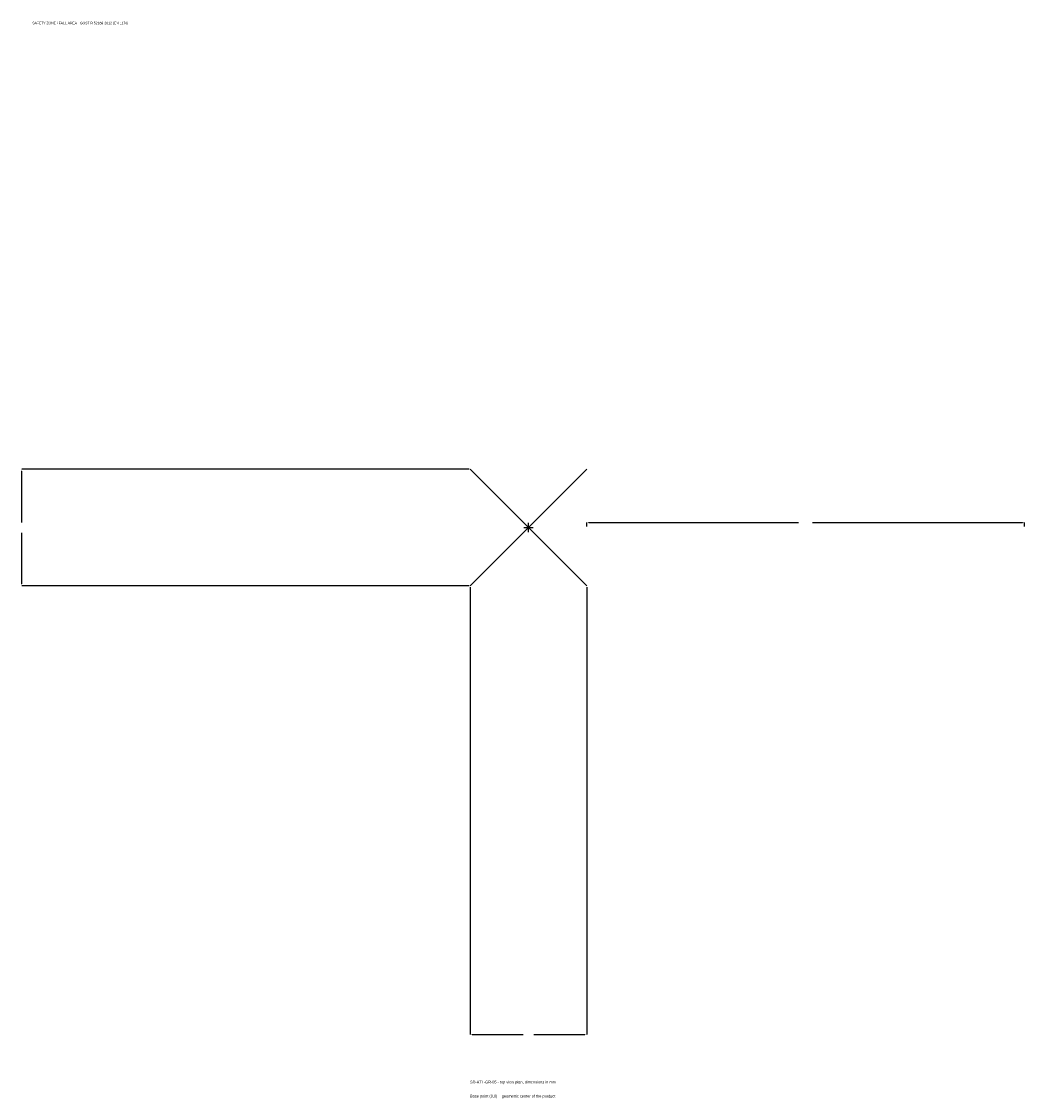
# Model space of a CAD drawing. Extents: x -1737 to 1700, y -1955 to 1733.
import ezdxf

# ---------------------------------------------------------------- set-up
doc = ezdxf.new("R2010")
doc.units = 0
for name, color, linetype in [('GP_MAF_zona_bezopasnosti', 1, 'Continuous'), ('ZSK_DANNYE', 3, 'Continuous'), ('ZSK_KONTUR', 7, 'Continuous'), ('ZSK_RAZMERY', 8, 'Continuous')]:
    doc.layers.add(name, color=color, linetype=linetype)
doc.dimstyles.new('ORION', dxfattribs={"dimtxt": 12, "dimasz": 7.2, "dimexe": 1.25, "dimexo": 3.6, "dimtad": 1, "dimcen": 2.5, "dimazin": 3, "dimtfac": 1, "dimtmove": 0, "dimatfit": 3})

# ---------------------------------------------------------------- blocks, each defined once
blk = doc.blocks.new('_CLOSEDFILLED')
at = {"color": 0, "linetype": 'BYBLOCK'}
blk.add_solid([(-1, 0.16), (0, 0), (-1, -0.16)], dxfattribs=at)
blk = doc.blocks.new('*D1')
for p, q in [((-200, -203.6), (-200, -1736)), ((200, -203.6), (200, -1736)), ((-192.8, -1736), (-18, -1736)), ((18, -1736), (192.8, -1736))]:
    blk.add_line(p, q)
at = {"layer": 'Defpoints'}
for p in [(-200, -200), (200, -200), (-200, -1736)]:
    blk.add_point(p, dxfattribs=at)
at = {"layer": 'ZSK_RAZMERY', "xscale": 7.199999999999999, "yscale": 7.199999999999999, "rotation": 180}
blk.add_blockref('_CLOSEDFILLED', (-200, -1736), dxfattribs=at)
at = {"layer": 'ZSK_RAZMERY', "xscale": 7.199999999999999, "yscale": 7.199999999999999}
blk.add_blockref('_CLOSEDFILLED', (200, -1736), dxfattribs=at)
blk = doc.blocks.new('*D2')
for p, q in [((-203.6, 200), (-1736, 200)), ((-1736, 18), (-1736, 192.8)), ((-1736, -192.8), (-1736, -18)), ((-203.6, -200), (-1736, -200))]:
    blk.add_line(p, q)
at = {"layer": 'Defpoints'}
for p in [(-200, 200), (-1736, -200), (-200, -200)]:
    blk.add_point(p, dxfattribs=at)
at = {"layer": 'ZSK_RAZMERY', "xscale": 7.199999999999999, "yscale": 7.199999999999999}
for p, rotation in [((-1736, 200), 90), ((-1736, -200), 270)]:
    blk.add_blockref('_CLOSEDFILLED', p, dxfattribs=dict(at, rotation=rotation))
blk = doc.blocks.new('*D3')
for p, q in [((200, 3.6), (200, 18)), ((207.2, 18), (926, 18)), ((974, 18), (1692.8, 18)), ((1700, 3.6), (1700, 18))]:
    blk.add_line(p, q)
at = {"layer": 'Defpoints'}
for p in [(200, 18), (200, 0), (1700, 0)]:
    blk.add_point(p, dxfattribs=at)
at = {"layer": 'ZSK_RAZMERY', "xscale": 7.199999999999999, "yscale": 7.199999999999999, "rotation": 180}
blk.add_blockref('_CLOSEDFILLED', (200, 18), dxfattribs=at)
at = {"layer": 'ZSK_RAZMERY', "xscale": 7.199999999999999, "yscale": 7.199999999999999}
blk.add_blockref('_CLOSEDFILLED', (1700, 18), dxfattribs=at)
blk = doc.blocks.new('B1')
at = {"layer": 'ZSK_KONTUR'}
for p, q in [((-200, -200), (200, 200)), ((-200, 200), (200, -200))]:
    blk.add_line(p, q, dxfattribs=at)
at = {"layer": 'ZSK_RAZMERY'}
for p, q in [((-16, 0), (16, 0)), ((0, -16), (0, 16))]:
    blk.add_line(p, q, dxfattribs=at)
at = {"layer": 'GP_MAF_zona_bezopasnosti', "color": 1}
blk.add_text('SAFETY ZONE / FALL AREA - GOST R 52169-2012 (EN 1176)', height=8.4, dxfattribs=at).set_placement((-1700, 1724))
at = {"layer": 'ZSK_RAZMERY'}
dim = blk.add_linear_dim(base=(-1736, -200), p1=(-200, -200), p2=(-200, 200), angle=90, dimstyle='ORION', dxfattribs=at)
dim.commit()
dim.dimension.update_dxf_attribs({"geometry": '*D2', "text_midpoint": (-1736, 0)})
for base, p1, p2, picture, middle in [((200, 18), (200, 0), (1700, 0), '*D3', (950, 18)), ((-200, -1736), (-200, -200), (200, -200), '*D1', (0, -1736))]:
    dim = blk.add_linear_dim(base=base, p1=p1, p2=p2, dimstyle='ORION', dxfattribs=at)
    dim.commit()
    dim.dimension.update_dxf_attribs({"geometry": picture, "text_midpoint": middle})

msp = doc.modelspace()

# ---------------------------------------------------------------- block references
msp.add_blockref('B1', (0, 0))

# ---------------------------------------------------------------- texts
at = {"layer": 'ZSK_DANNYE', "color": 3}
msp.add_text('SD-ATL-GR-05 - top view plan, dimensions in mm', height=9.6, dxfattribs=at).set_placement((-200, -1904))
at = {"layer": 'ZSK_DANNYE', "color": 7}
msp.add_text('Base point (0,0) = geometric center of the product', height=9.6, dxfattribs=at).set_placement((-200, -1952))

doc.saveas('drawing.dxf')
